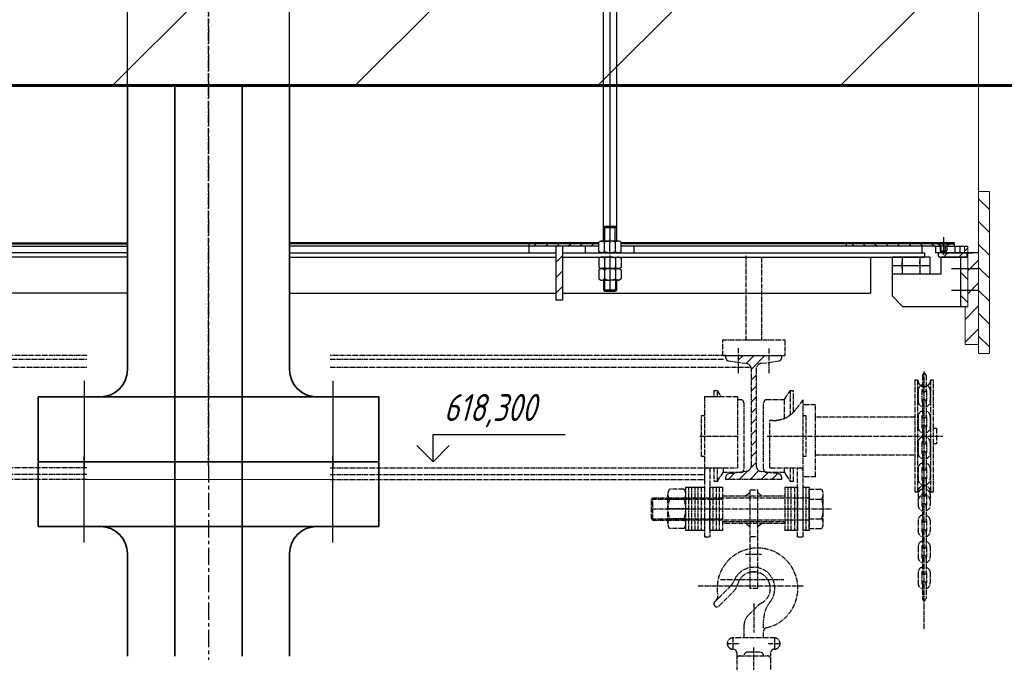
# Model space of a CAD drawing. Header units: millimetres. Extents: x 452087 to 582075, y 10891 to 81641.
# Tile 211 of 256: x 547832 to 549654, y 41949 to 43139. Entities that reach past the tile are written whole.
import ezdxf

# ---------------------------------------------------------------- set-up
doc = ezdxf.new("R2010")
doc.units = ezdxf.units.MM
for name, pattern in [('AM_DIN_G_W050', [13.75, 9.75, -1.5, 1, -1.5]), ('K5LT_THIN', [0]), ('осевая', [50.8, 31.75, -6.35, 6.35, -6.35])]:
    doc.linetypes.add(name, pattern=pattern)
doc.layers.get('Defpoints').update_dxf_attribs({"color": 8})
for name, color, linetype, lineweight in [('AM_0', 7, 'Continuous', 50), ('AM_7N', 3, 'AM_DIN_G_W050', 25), ('AM_9', 253, 'Continuous', 0), ('DIM', 7, 'Continuous', 25), ('ГТО-2_Бетон 0.35', 2, 'Continuous', 35), ('ГТО-2_Бетон_060', 3, 'Continuous', 60), ('ГТО-2_Оси_025', 6, 'осевая', 25), ('ГТО-2_Штриховка', 252, 'Continuous', 18)]:
    doc.layers.add(name, color=color, linetype=linetype, lineweight=lineweight)
doc.layers.add('ГТО-2_Размеры', color=7, linetype='Continuous')
doc.styles.add('KTEXTSTYLE', font='GOST_AU.SHX', dxfattribs={"width": 0.96, "height": 5})
doc.styles.add('MOSOBL (isocpeur)', font='isocpeur.ttf')
doc.styles.add('RomanS', font='romans.shx', dxfattribs={"width": 0.7})
doc.dimstyles.new('MOSOBL 1-100 (мм)', dxfattribs={"dimscale": 100, "dimtxt": 3, "dimasz": 2, "dimexe": 1.25, "dimexo": 0.625, "dimtad": 1, "dimdec": 0, "dimzin": 9, "dimtxsty": 'RomanS', "dimblk": 'ARCHTICK', "dimcen": 2.5, "dimdle": 1.25, "dimclrd": 7, "dimclre": 7, "dimclrt": 2, "dimadec": 0, "dimazin": 0, "dimtfac": 1, "dimtdec": 0, "dimtmove": 1, "dimatfit": 3, "dimfxl": 1, "dimtfill": 1, "dimlwd": 25, "dimlwe": 25, "dimarcsym": 0})
pattern_1 = [(45, (-1053.15, 4503.286), (-21.2132, 21.2132), [])]
pattern_2 = [(45, (-1053.15, 4503.286), (-14.14214, 14.14214), [])]
pattern_3 = [(315, (-1053.15, 4503.286), (21.2132, 21.2132), [])]

# ---------------------------------------------------------------- blocks, each defined once
blk = doc.blocks.new('_ArchTick')
at = {"color": 0, "linetype": 'ByBlock', "const_width": 0.15}
blk.add_lwpolyline([(-0.5, -0.5), (0.5, 0.5)], dxfattribs=at)
blk = doc.blocks.new('*D602')
at = {"layer": 'Defpoints', "color": 0, "transparency": 16777216}
for p in [(546681, 42521.1), (549681, 42521.1, 0), (546681, 41560.7)]:
    blk.add_point(p, dxfattribs=at)
at = {"layer": 'ГТО-2_Размеры', "color": 7, "lineweight": 25, "transparency": 16777216}
for p, q in [((546681, 42458.6), (546681, 41435.7)), ((549681, 42458.6), (549681, 41435.7)), ((549806, 41560.7), (546556, 41560.7))]:
    blk.add_line(p, q, dxfattribs=at)
at = {"layer": 'ГТО-2_Размеры', "color": 7, "lineweight": 25, "transparency": 16777216, "xscale": 200, "yscale": 200, "zscale": 200, "rotation": 180}
blk.add_blockref('_ArchTick', (546681, 41560.7), dxfattribs=at)
at = {"layer": 'ГТО-2_Размеры', "color": 7, "lineweight": 25, "transparency": 16777216, "xscale": 200, "yscale": 200, "zscale": 200}
blk.add_blockref('_ArchTick', (549681, 41560.7), dxfattribs=at)
at = {"layer": 'ГТО-2_Размеры', "color": 2, "transparency": 16777216, "insert": (548181, 41773.2), "char_height": 300, "attachment_point": 5, "style": 'MOSOBL (isocpeur)', "bg_fill": 3, "box_fill_scale": 1.1, "bg_fill_color": 256, "bg_fill_true_color": 13158600, "bg_fill_transparency": 0}
blk.add_mtext('3000', dxfattribs=at)
blk = doc.blocks.new('sWERT-M')
at = {"layer": 'AM_7N'}
h = blk.add_hatch(dxfattribs=at)
h.set_pattern_fill('LINE', color=256, scale=5, angle=45, style=0)
h.set_pattern_definition([(45, (200, -1e-11), (-11.22532, 11.22532), [])])
h.paths.add_polyline_path([(1617.5, 6315.4), (1633.6, 6317.7), (1633.6, 6331.6), (1569.9, 6331.6), (1569.9, 6317.7), (1586, 6315.4, -0.373885), (1596.9, 6302.8), (1596.9, 6105.5, -0.373885), (1586, 6092.9), (1578.1, 6091.8, -0.128672), (1575, 6091), (1572.3, 6091), (1549.8, 6087.8, 0.373885), (1544.4, 6081.5), (1544.4, 6076.7), (1659.1, 6076.7), (1659.1, 6081.5, 0.373885), (1653.6, 6087.8), (1631.2, 6091), (1628.5, 6091, -0.128674), (1625.4, 6091.8), (1617.5, 6092.9, -0.373885), (1606.5, 6105.5), (1606.5, 6302.8, -0.373885)])
for p, q in [((1585.8, 6536.5), (1585.8, 6363.5)), ((1617.7, 6534.2), (1617.7, 6363.5)), ((1538, 6363.5), (1665.4, 6363.5)), ((1538, 6331.6), (1538, 6363.5)), ((1585.8, 6363.5), (1617.7, 6363.5)), ((1665.4, 6363.5), (1665.4, 6331.6)), ((1569.9, 6346.5), (1569.9, 6295.2)), ((1633.6, 6295.2), (1633.6, 6346.5)), ((230.8, 6331.6), (-582.7, 6331.6)), ((-582.7, 6323.7), (230.8, 6323.7)), ((1544.4, 6331.6), (730.8, 6331.6)), ((730.8, 6323.7), (1541.4, 6323.7)), ((1538, 6331.6), (1665.4, 6331.6)), ((1544.4, 6326.8), (1544.4, 6331.6)), ((1544.4, 6331.6), (1659.1, 6331.6)), ((1549.8, 6320.5), (1586, 6315.4)), ((1617.5, 6315.4), (1653.6, 6320.5)), ((1659.1, 6331.6), (1659.1, 6326.8)), ((-634.3, 6307.7), (230.8, 6307.7)), ((730.8, 6307.7), (1595.9, 6307.7)), ((1596.9, 6105.5), (1596.9, 6302.8)), ((1606.5, 6302.8), (1606.5, 6105.5)), ((1952.2, 5769.1), (1952.2, 6298.4)), ((1933.1, 6280.5), (1933.1, 6051.1)), ((1939.4, 6280.5), (1933.1, 6280.5)), ((1939.4, 6051.1), (1939.4, 6280.5)), ((1948.4, 6290.7), (1948.4, 6260.1)), ((1952.2, 6041.8), (1952.2, 6289.3)), ((1956.1, 6290.7), (1956.1, 6260.1)), ((1965, 6280.5), (1965, 6051.1)), ((1971.4, 6280.5), (1965, 6280.5)), ((1971.4, 6181.7), (1971.4, 6280.5)), ((1519.8, 6258.8), (1519.8, 6246.6)), ((1527.1, 6258.8), (1519.8, 6258.8)), ((1527.1, 6258.8), (1534.9, 6246.6)), ((1527.1, 6246.6), (1527.1, 6258.8)), ((1664.8, 6240.8), (1676.4, 6258.8)), ((1683.6, 6258.8), (1676.4, 6258.8)), ((1676.4, 6258.8), (1676.4, 6208.7)), ((1683.6, 6215.2), (1683.6, 6258.8)), ((1939.6, 6258.9), (1939.6, 6238.3)), ((1947.3, 6258.9), (1947.3, 6238.3)), ((1957.2, 6258.9), (1957.2, 6238.3)), ((1964.8, 6260.3), (1964.8, 6238.3)), ((1510.5, 6246.6), (1500.3, 6246.6)), ((1500.3, 6246.6), (1500.3, 6095.4)), ((1519.8, 6246.6), (1510.5, 6246.6)), ((1527.1, 6246.6), (1519.8, 6246.6)), ((1538.6, 6246.6), (1527.1, 6246.6)), ((1568.3, 6246.6), (1538.6, 6246.6)), ((1568.3, 6246.6), (1568.3, 6100.3)), ((1575, 6240.6), (1568.3, 6240.6)), ((1664.8, 6240.6), (1628.5, 6240.6)), ((1664.8, 6202.2), (1664.8, 6240.8)), ((1703.1, 6094), (1703.1, 6240.4)), ((1948.4, 6237.1), (1948.4, 6206.6)), ((1956.1, 6237.1), (1956.1, 6206.6)), ((1581.3, 6234.2), (1581.3, 6097.4)), ((1622.1, 6098.1), (1622.1, 6233.5)), ((1728.6, 6230.3), (1703.1, 6230.3)), ((1728.6, 6204.4), (1728.6, 6230.3)), ((1494.7, 6208.1), (1500, 6208.1)), ((1494.7, 6123.5), (1494.7, 6208.1)), ((1635.2, 6100.3), (1635.2, 6197.7)), ((1703.4, 6208.1), (1708.8, 6208.1)), ((1708.8, 6208.1), (1708.8, 6123.5)), ((1933.1, 6204.4), (1728.6, 6204.4)), ((1728.6, 6127.1), (1728.6, 6204.4)), ((1939.6, 6205.4), (1939.6, 6184.8)), ((1947.3, 6205.4), (1947.3, 6184.8)), ((1957.2, 6205.4), (1957.2, 6184.8)), ((1964.8, 6206.8), (1964.8, 6184.8)), ((1948.4, 6183.6), (1948.4, 6153)), ((1956.1, 6183.6), (1956.1, 6153)), ((1971.4, 6181.7), (1977.7, 6181.7)), ((1971.4, 6149.9), (1971.4, 6181.7)), ((1977.7, 6181.7), (1977.7, 6149.9)), ((1491.1, 6165.8), (1569.9, 6165.8)), ((1629.5, 6165.8), (1990.6, 6165.8)), ((1939.6, 6151.9), (1939.6, 6131.2)), ((1947.3, 6151.9), (1947.3, 6131.2)), ((1957.2, 6151.9), (1957.2, 6131.2)), ((1964.8, 6153.3), (1964.8, 6131.2)), ((1971.4, 6051.1), (1971.4, 6149.9)), ((1977.7, 6149.9), (1971.4, 6149.9)), ((1500, 6123.5), (1494.7, 6123.5)), ((1708.8, 6123.5), (1703.4, 6123.5)), ((1728.6, 6081.6), (1728.6, 6127.1)), ((1728.6, 6127.1), (1933.1, 6127.1)), ((1948.4, 6130.1), (1948.4, 6099.5)), ((1956.1, 6130.1), (1956.1, 6099.5)), ((230.8, 6100.5), (-608.2, 6100.5)), ((730.8, 6100.5), (1500.3, 6100.5)), ((1500.3, 6095.4), (1500.3, 6086.5)), ((1506.7, 6100.3), (1519.8, 6100.3)), ((1511.8, 6100.3), (1511.8, 5958.6)), ((1519.8, 6100.3), (1519.8, 6072.7)), ((1519.8, 6100.3), (1527.1, 6100.3)), ((1527.1, 6072.7), (1527.1, 6100.3)), ((1527.1, 6100.3), (1538.6, 6100.3)), ((1538.6, 6100.3), (1538.6, 6090.8)), ((1538.6, 6100.3), (1568.3, 6100.3)), ((1635.2, 6100.3), (1696.7, 6100.3)), ((1664.8, 6090.8), (1664.8, 6100.3)), ((1676.4, 6100.3), (1676.4, 6072.7)), ((1683.6, 6072.7), (1683.6, 6100.3)), ((1691.7, 5958.6), (1691.7, 6100.3)), ((1703.1, 5958.6), (1703.1, 6094)), ((1939.6, 6098.3), (1939.6, 6077.7)), ((1947.3, 6098.3), (1947.3, 6077.7)), ((1957.2, 6098.3), (1957.2, 6077.7)), ((1964.8, 6099.7), (1964.8, 6077.7)), ((230.8, 6086.5), (-585.1, 6086.5)), ((230.8, 6076.7), (-582.7, 6076.7)), ((730.8, 6086.5), (1500.3, 6086.5)), ((730.8, 6076.7), (1500.3, 6076.7)), ((1500.3, 6086.5), (1500.3, 6076.7)), ((1500.3, 6076.7), (1500.3, 5958.6)), ((1527.1, 6072.7), (1538.6, 6090.8)), ((1575, 6091), (1538.6, 6091)), ((1544.4, 6076.7), (1544.4, 6081.5)), ((1659.1, 6076.7), (1544.4, 6076.7)), ((1586, 6092.9), (1549.8, 6087.8)), ((1653.6, 6087.8), (1617.5, 6092.9)), ((1664.8, 6091), (1628.5, 6091)), ((1659.1, 6081.5), (1659.1, 6076.7)), ((1664.8, 6090.8), (1666.2, 6088.7)), ((1666.2, 6088.7), (1668, 6085.8)), ((1668, 6085.8), (1676.4, 6072.7)), ((1728.6, 6081.6), (1703.1, 6081.6)), ((1948.4, 6076.5), (1948.4, 6046)), ((1956.1, 6076.5), (1956.1, 6046)), ((1458.4, 6056.4), (1428.8, 6056.4)), ((1462.1, 6060.5), (1468.5, 6060.5)), ((1462.1, 5971.3), (1462.1, 6060.5)), ((1468.5, 6060.5), (1474.8, 6060.5)), ((1468.5, 5971.3), (1468.5, 6060.5)), ((1474.8, 6060.5), (1481.2, 6060.5)), ((1474.8, 5971.3), (1474.8, 6060.5)), ((1481.2, 6060.5), (1487.6, 6060.5)), ((1481.2, 5971.3), (1481.2, 6060.5)), ((1487.6, 6060.5), (1494, 6060.5)), ((1487.6, 5971.3), (1487.6, 6060.5)), ((1494, 6060.5), (1494, 5971.3)), ((1494, 6060.5), (1500.3, 6060.5)), ((1500.3, 6060.5), (1500.3, 5971.3)), ((1511.8, 5971.3), (1511.8, 6060.5)), ((1511.8, 6060.5), (1518.1, 6060.5)), ((1518.1, 6060.5), (1524.5, 6060.5)), ((1518.1, 5971.3), (1518.1, 6060.5)), ((1519.8, 6072.7), (1527.1, 6072.7)), ((1524.5, 6060.5), (1530.9, 6060.5)), ((1524.5, 6060.5), (1524.5, 5971.3)), ((1530.9, 6060.5), (1537.3, 6060.5)), ((1530.9, 6060.5), (1530.9, 5971.3)), ((1537.3, 6060.5), (1537.3, 5971.3)), ((1594.1, 5852.1), (1594.1, 6055.4)), ((1594.1, 6055.4), (1609.4, 6055.4)), ((1609.4, 6055.4), (1609.4, 5852.1)), ((1666.2, 6060.5), (1672.5, 6060.5)), ((1666.2, 5971.3), (1666.2, 6060.5)), ((1672.5, 6060.5), (1678.9, 6060.5)), ((1672.5, 5971.3), (1672.5, 6060.5)), ((1676.4, 6072.7), (1683.6, 6072.7)), ((1678.9, 5971.3), (1678.9, 6060.5)), ((1678.9, 6060.5), (1685.3, 6060.5)), ((1685.3, 6060.5), (1685.3, 5971.3)), ((1685.3, 6060.5), (1691.7, 6060.5)), ((1691.7, 6060.5), (1691.7, 5971.3)), ((1703.1, 5971.3), (1703.1, 6060.5)), ((1703.1, 6060.5), (1709.5, 6060.5)), ((1709.5, 5971.3), (1709.5, 6060.5)), ((1709.5, 6060.5), (1715.9, 6060.5)), ((1715.9, 6060.5), (1715.9, 5971.3)), ((1715.9, 5975.4), (1715.9, 6056.4)), ((1715.9, 6056.4), (1741.7, 6056.4)), ((1391.5, 6036.1), (1394.2, 6038.9)), ((1391.5, 6036.1), (1425.1, 6036.1)), ((1391.5, 5995.7), (1391.5, 6036.1)), ((1394.2, 5993), (1394.2, 6038.9)), ((1394.2, 6038.9), (1425.1, 6038.9)), ((1425.1, 5985.6), (1425.1, 6046.3)), ((1425.1, 6038.9), (1462.1, 6038.9)), ((1425.1, 6036.1), (1537.3, 6036.1)), ((1458.4, 6036.2), (1428.8, 6036.2)), ((1462.1, 5985.6), (1462.1, 6046.3)), ((1462.1, 6038.9), (1715.9, 6038.9)), ((1537.3, 6042.7), (1594.1, 6042.7)), ((1585.1, 6042.7), (1594.1, 6050.1)), ((1594.1, 6042.7), (1609.4, 6042.7)), ((1609.4, 6050.1), (1618.3, 6042.7)), ((1609.4, 6042.7), (1666.2, 6042.7)), ((1715.9, 6036.2), (1741.7, 6036.2)), ((1744.5, 5985.6), (1744.5, 6046.3)), ((1933.1, 6051.1), (1939.4, 6051.1)), ((1939.6, 6044.8), (1939.6, 6024.2)), ((1947.3, 6044.8), (1947.3, 6024.2)), ((1957.2, 6044.8), (1957.2, 6024.2)), ((1964.8, 6046.2), (1964.8, 6024.2)), ((1965, 6051.1), (1971.4, 6051.1)), ((1392.1, 6015.9), (1763, 6015.9)), ((1464.6, 6015.9), (1422.6, 6015.9)), ((1948.4, 6023), (1948.4, 5992.4)), ((1956.1, 6023), (1956.1, 5992.4)), ((1391.5, 5995.7), (1425.1, 5995.7)), ((1391.5, 5995.7), (1394.2, 5993)), ((1394.2, 5993), (1425.1, 5993)), ((1425.1, 5995.7), (1537.3, 5995.7)), ((1425.1, 5993), (1462.1, 5993)), ((1458.4, 5995.7), (1428.8, 5995.7)), ((1715.9, 5993), (1462.1, 5993)), ((1715.9, 5995.7), (1741.7, 5995.7)), ((1964.8, 5992.7), (1964.8, 5970.6)), ((1458.4, 5975.4), (1428.8, 5975.4)), ((1537.3, 5989.8), (1666.2, 5989.8)), ((1594.1, 5986), (1537.3, 5986)), ((1594.1, 5978.5), (1585.1, 5986)), ((1609.4, 5986), (1594.1, 5986)), ((1618.3, 5986), (1609.4, 5978.5)), ((1666.2, 5986), (1609.4, 5986)), ((1715.9, 5975.4), (1741.7, 5975.4)), ((1939.6, 5991.3), (1939.6, 5970.6)), ((1947.3, 5991.3), (1947.3, 5970.6)), ((1957.2, 5991.3), (1957.2, 5970.6)), ((1468.5, 5971.3), (1462.1, 5971.3)), ((1474.8, 5971.3), (1468.5, 5971.3)), ((1481.2, 5971.3), (1474.8, 5971.3)), ((1487.6, 5971.3), (1481.2, 5971.3)), ((1494, 5971.3), (1487.6, 5971.3)), ((1500.3, 5971.3), (1494, 5971.3)), ((1500.3, 5958.6), (1511.8, 5958.6)), ((1518.1, 5971.3), (1511.8, 5971.3)), ((1524.5, 5971.3), (1518.1, 5971.3)), ((1524.5, 5971.3), (1518.1, 5971.3)), ((1530.9, 5971.3), (1524.5, 5971.3)), ((1537.3, 5971.3), (1530.9, 5971.3)), ((1594.1, 5959.2), (1609.4, 5959.2)), ((1672.5, 5971.3), (1666.2, 5971.3)), ((1678.9, 5971.3), (1672.5, 5971.3)), ((1685.3, 5971.3), (1678.9, 5971.3)), ((1685.3, 5971.3), (1678.9, 5971.3)), ((1691.7, 5971.3), (1685.3, 5971.3)), ((1691.7, 5958.6), (1703.1, 5958.6)), ((1709.5, 5971.3), (1703.1, 5971.3)), ((1715.9, 5971.3), (1709.5, 5971.3)), ((1948.4, 5969.5), (1948.4, 5938.9)), ((1956.1, 5969.5), (1956.1, 5938.9)), ((1939.6, 5937.7), (1939.6, 5917.1)), ((1947.3, 5937.7), (1947.3, 5917.1)), ((1957.2, 5937.7), (1957.2, 5917.1)), ((1964.8, 5939.1), (1964.8, 5917.1)), ((1584.7, 5922.9), (1617.7, 5922.9)), ((1948.4, 5915.9), (1948.4, 5885.4)), ((1956.1, 5915.9), (1956.1, 5885.4)), ((1533.1, 5870.9), (1663.5, 5870.9)), ((1594.1, 5886.6), (1609.4, 5886.6)), ((1939.6, 5884.2), (1939.6, 5863.6)), ((1947.3, 5884.2), (1947.3, 5863.6)), ((1957.2, 5884.2), (1957.2, 5863.6)), ((1964.8, 5885.6), (1964.8, 5863.6)), ((1487.3, 5857.9), (1704.7, 5857.9)), ((1529, 5832.3), (1554.4, 5857.7)), ((1609.4, 5852.1), (1594.1, 5852.1)), ((1948.4, 5862.4), (1948.4, 5831.8)), ((1956.1, 5862.4), (1956.1, 5831.8)), ((1524.3, 5827.6), (1529, 5832.3)), ((1530.5, 5816.3), (1560.4, 5846.2)), ((1521.7, 5825.1), (1524.3, 5827.6)), ((1590.7, 5797.5), (1609.7, 5816.5)), ((1601.7, 5821.4), (1601.7, 5761.9)), ((1581.6, 5775.5), (1581.6, 5750.9)), ((1621.9, 5770.4), (1621.9, 5786.4)), ((1559, 5751.8), (1559, 5726.2)), ((1644.3, 5750.6), (1559, 5750.6)), ((1621.9, 5750.6), (1621.9, 5764)), ((1644.3, 5751.8), (1644.3, 5726.2)), ((1546.2, 5739), (1571.8, 5739)), ((1601.7, 5183.3), (1601.7, 5733.2)), ((1631.5, 5739), (1657.1, 5739)), ((1566.8, 5719.6), (1566.8, 5678.2)), ((1573.1, 5713.6), (1629.6, 5713.6)), ((1614.1, 5721.4), (1589.3, 5721.4)), ((1636.6, 5658.4), (1636.6, 5719.6))]:
    blk.add_line(p, q, dxfattribs=at)
blk.add_lwpolyline([(1703.1, 6240.4, 0.004102), (1696.4, 6231.2, -0.013928), (1689.3, 6221.7, -0.03234), (1681.4, 6213, -0.053361), (1672.2, 6205.9, -0.054087), (1662.3, 6201.3, -0.042832), (1651.6, 6198.6, -0.034827), (1640.6, 6197.6), (1635.2, 6197.7)], format="xyb", dxfattribs=at)
for centre, radius, start, end in [((1550.7, 6326.8), 6.37, 180, 262), ((1652.7, 6326.8), 6.37, 278, 0), ((1652.7, 6326.8), 6.37, 278, 0), ((1584.2, 6302.8), 12.7, 0, 82), ((1619.2, 6302.8), 12.7, 98, 180), ((1952.2, 6280.5), 12.8, 180.001, 0), ((1952.2, 6290.7), 3.82, 0, 180), ((1952.2, 6258.9), 12.6, 107.4015, 180), ((1952.2, 6258.9), 4.97, 140.2849, 180), ((1952.2, 6260.1), 3.82, 180, 0), ((1952.2, 6258.9), 12.6, 6.3196, 72.3465), ((1952.2, 6258.9), 4.97, 0, 39.7151), ((1575, 6234.2), 6.37, 0, 90.0004), ((1628.5, 6234.2), 6.37, 89.9996, 180), ((1952.2, 6238.3), 12.6, 180, 252.617), ((1952.2, 6238.3), 4.97, 180, 219.7151), ((1952.2, 6237.1), 3.82, 0, 180), ((1952.2, 6238.3), 12.6, 287.1384, 0), ((1952.2, 6238.3), 4.97, 320.2849, 0), ((1952.2, 6205.4), 12.6, 107.4015, 180), ((1952.2, 6205.4), 12.6, 6.3196, 72.3465), ((1952.2, 6205.4), 4.97, 140.2849, 180), ((1952.2, 6206.6), 3.82, 180, 0), ((1952.2, 6205.4), 4.97, 0, 39.7151), ((1952.2, 6184.8), 12.6, 180, 252.617), ((1952.2, 6184.8), 4.97, 180, 219.7151), ((1952.2, 6183.6), 3.82, 0, 180), ((1952.2, 6184.8), 12.6, 287.1384, 0), ((1952.2, 6184.8), 4.97, 320.2849, 0), ((1952.2, 6151.9), 12.6, 107.4015, 180), ((1952.2, 6151.9), 4.97, 140.2849, 180), ((1952.2, 6151.9), 12.6, 6.3196, 72.3465), ((1952.2, 6151.9), 4.97, 0, 39.7151), ((1952.2, 6153), 3.82, 180, 0), ((1952.2, 6153), 3.82, 180, 0), ((1952.2, 6130.1), 3.82, 0, 180), ((1952.2, 6131.2), 12.6, 180, 252.617), ((1952.2, 6131.2), 4.97, 180, 219.7151), ((1952.2, 6131.2), 12.6, 287.1384, 0), ((1952.2, 6131.2), 4.97, 320.2849, 0), ((1506.7, 6094), 6.37, 90, 180), ((1575, 6097.4), 6.37, 269.9996, 0), ((1584.2, 6105.5), 12.7, 278, 0), ((1619.2, 6105.5), 12.7, 180, 262), ((1628.5, 6097.4), 6.37, 180, 270.0004), ((1696.7, 6094), 6.37, 0, 90), ((1952.2, 6098.3), 12.6, 107.4015, 180), ((1952.2, 6098.3), 4.97, 140.2849, 180), ((1952.2, 6099.5), 3.82, 180, 0), ((1952.2, 6099.5), 3.82, 180, 0), ((1952.2, 6099.5), 3.82, 180, 0), ((1952.2, 6098.3), 12.6, 6.3196, 72.3465), ((1952.2, 6098.3), 4.97, 0, 39.7151), ((1550.7, 6081.5), 6.37, 98, 180), ((1652.7, 6081.5), 6.37, 0, 82), ((1952.2, 6077.7), 12.6, 180, 252.617), ((1952.2, 6077.7), 4.97, 180, 219.7151), ((1952.2, 6076.5), 3.82, 0, 180), ((1952.2, 6077.7), 12.6, 287.1384, 0), ((1952.2, 6077.7), 4.97, 320.2849, 0), ((1440.8, 6046.3), 15.7, 139.865, 220.135), ((1446.4, 6046.3), 15.7, 319.865, 40.135), ((1725.3, 6046.3), 19.3, 328.3517, 31.6483), ((1952.2, 6051.1), 12.8, 0, 179.999), ((1952.2, 6044.8), 12.6, 107.4015, 180), ((1952.2, 6044.8), 12.6, 6.3196, 72.3465), ((1482.4, 6015.9), 57.2, 159.2978, 200.7022), ((1404.8, 6015.9), 57.2, 339.2978, 20.7022), ((1671.7, 6015.9), 72.8, 343.8683, 16.1317), ((1952.2, 6032), 12.8, 0, 179.999), ((1952.2, 6044.8), 4.97, 140.2849, 180), ((1952.2, 6046), 3.82, 180, 0), ((1952.2, 6046), 3.82, 180, 0), ((1952.2, 6046), 3.82, 180, 0), ((1952.2, 6046), 3.82, 180, 0), ((1952.2, 6044.8), 4.97, 0, 39.7151), ((1952.2, 6024.2), 12.6, 180, 252.617), ((1952.2, 6024.2), 4.97, 180, 219.7151), ((1952.2, 6023), 3.82, 0, 180), ((1952.2, 6024.2), 12.6, 287.1384, 0), ((1952.2, 6024.2), 4.97, 320.2849, 0), ((1440.8, 5985.6), 15.7, 139.865, 220.135), ((1446.4, 5985.6), 15.7, 319.865, 40.135), ((1725.3, 5985.6), 19.3, 328.3517, 31.6483), ((1952.2, 5991.3), 12.6, 107.4015, 180), ((1952.2, 5991.3), 4.97, 140.2849, 180), ((1952.2, 5992.4), 3.82, 180, 0), ((1952.2, 5992.4), 3.82, 180, 0), ((1952.2, 5992.4), 3.82, 180, 0), ((1952.2, 5992.4), 3.82, 180, 0), ((1952.2, 5992.4), 3.82, 180, 0), ((1952.2, 5991.3), 12.6, 6.3196, 72.3465), ((1952.2, 5991.3), 4.97, 0, 39.7151), ((1952.2, 5969.5), 3.82, 0, 180), ((1952.2, 5970.6), 12.6, 180, 252.617), ((1952.2, 5970.6), 4.97, 180, 219.7151), ((1952.2, 5970.6), 12.6, 287.1384, 0), ((1952.2, 5970.6), 4.97, 320.2849, 0), ((1609.5, 5852.4), 83, 282.8396, 189.7031), ((1952.2, 5937.7), 12.6, 107.4015, 180), ((1952.2, 5937.7), 4.97, 140.2849, 180), ((1952.2, 5938.9), 3.82, 180, 0), ((1952.2, 5938.9), 3.82, 180, 0), ((1952.2, 5938.9), 3.82, 180, 0), ((1952.2, 5938.9), 3.82, 180, 0), ((1952.2, 5938.9), 3.82, 180, 0), ((1952.2, 5938.9), 3.82, 180, 0), ((1952.2, 5937.7), 12.6, 6.3196, 72.3465), ((1952.2, 5937.7), 4.97, 0, 39.7151), ((1952.2, 5917.1), 12.6, 180, 252.617), ((1952.2, 5917.1), 4.97, 180, 219.7151), ((1952.2, 5915.9), 3.82, 0, 180), ((1952.2, 5917.1), 12.6, 287.1384, 0), ((1952.2, 5917.1), 4.97, 320.2849, 0), ((1601.8, 5852.4), 43.4, 321.2067, 158.5565), ((1952.2, 5884.2), 12.6, 107.4015, 180), ((1952.2, 5884.2), 12.6, 6.3196, 72.3465), ((1601.7, 5852.4), 34.1, 297.3115, 166.0407), ((1952.2, 5884.2), 4.97, 140.2849, 180), ((1952.2, 5885.4), 3.82, 180, 0), ((1952.2, 5885.4), 3.82, 180, 0), ((1952.2, 5885.4), 3.82, 180, 0), ((1952.2, 5885.4), 3.82, 180, 0), ((1952.2, 5885.4), 3.82, 180, 0), ((1952.2, 5885.4), 3.82, 180, 0), ((1952.2, 5885.4), 3.82, 180, 0), ((1952.2, 5884.2), 4.97, 0, 39.7151), ((1532.5, 5879.6), 31, 315, 338.5565), ((1538.5, 5868.1), 31, 315, 346.0407), ((1952.2, 5863.6), 12.6, 180, 252.617), ((1952.2, 5863.6), 4.97, 180, 219.7151), ((1952.2, 5862.4), 3.82, 0, 180), ((1952.2, 5863.6), 12.6, 287.1384, 0), ((1952.2, 5863.6), 4.97, 320.2849, 0), ((1515.5, 5836.4), 12.4, 315, 9.7031), ((1952.2, 5831.8), 3.82, 180, 0), ((1952.2, 5831.8), 3.82, 180, 0), ((1952.2, 5831.8), 3.82, 180, 0), ((1952.2, 5831.8), 3.82, 180, 0), ((1952.2, 5831.8), 3.82, 180, 0), ((1952.2, 5831.8), 3.82, 180, 0), ((1952.2, 5831.8), 3.82, 180, 0), ((1952.2, 5831.8), 3.82, 180, 0), ((1526.1, 5820.7), 6.2, 135, 180), ((1526.1, 5820.7), 6.2, 180, 315), ((1631.6, 5794.5), 31, 117.3115, 135), ((1684, 5786.4), 62, 141.2067, 180), ((1612.6, 5775.5), 31, 135, 180), ((1629.7, 5764), 7.76, 102.8396, 180), ((1559, 5739), 11.6, 90, 270), ((1644.3, 5739), 11.6, 270, 90), ((1559, 5719.6), 7.76, 0, 90), ((1573.8, 5705.9), 7.76, 90, 172.1235), ((1589.3, 5713.7), 7.76, 90, 180), ((1614.2, 5713.7), 7.76, 0, 90), ((1629.6, 5705.9), 7.76, 25.8419, 90), ((1644.3, 5719.6), 7.76, 90, 180)]:
    blk.add_arc(centre, radius, start, end, dxfattribs=at)
at = {"layer": 'AM_9'}
for p, q in [((480.8, 6536.5), (480.8, 6076.7)), ((230.8, 6076.7), (730.8, 6076.7))]:
    blk.add_line(p, q, dxfattribs=at)
blk = doc.blocks.new('U27')
at = {"layer": 'DIM', "linetype": 'K5LT_THIN'}
for p, q in [((146.86, 79.67), (146.86, 84.67)), ((146.86, 84.67), (171.33, 84.67)), ((143.86, 82.67), (146.86, 79.67)), ((146.86, 79.67), (149.86, 82.67))]:
    blk.add_line(p, q, dxfattribs=at)
at = {"layer": 'DIM', "insert": (148.86, 92.2), "char_height": 18499.3476, "attachment_point": 1, "style": 'KTEXTSTYLE'}
blk.add_mtext('\\H3.5;\\W0.965;\\Q15;\\Q15;\\H5.00;618,300', dxfattribs=at)
blk = doc.blocks.new('A$C4E9A3E51')
at = {"lineweight": 13}
h = blk.add_hatch(dxfattribs=at)
h.set_pattern_fill('МЕТАЛЛ', color=256, scale=10, angle=-45, style=0, pattern_type=0)
h.set_pattern_definition(pattern_3)
h.paths.add_polyline_path([(1425, 5500), (1445, 5500), (1445, 5800), (1425, 5800), (1425, 5648.2), (1425, 5548.2)])
h = blk.add_hatch()
h.set_pattern_fill('МЕТАЛЛ', color=256, scale=10, angle=45, style=0, pattern_type=0)
h.set_pattern_definition([(45, (-1053.149, 4503.286), (-10.6066, 10.6066), [])])
h.paths.add_polyline_path([(697.9, 5699), (722.1, 5699), (722.1, 5703.5), (592.9, 5703.5), (592.9, 5699)])
h = blk.add_hatch()
h.set_pattern_fill('МЕТАЛЛ', color=256, scale=10, angle=-45, style=0, pattern_type=0)
h.set_pattern_definition([(315, (-1053.149, 4503.286), (10.6066, 10.6066), [])])
h.paths.add_polyline_path([(1180, 5699), (1300.5, 5699), (1345, 5698.9), (1354, 5698.9), (1354, 5699.3), (1354, 5699.3), (1349, 5703.5), (1303.5, 5703.5), (1180, 5703.5)])
h.paths.add_polyline_path([(1374.6, 5703.5), (1371, 5703.5), (1371, 5703.5), (1371, 5703.5), (1371, 5703.5), (1366, 5699.3), (1366, 5698.9), (1380, 5698.9), (1380, 5703.5), (1375, 5703.5), (1375, 5703.5)])
h = blk.add_hatch()
h.set_pattern_fill('МЕТАЛЛ', color=256, scale=10, angle=45, style=0, pattern_type=0)
h.set_pattern_definition(pattern_2)
h.paths.add_polyline_path([(642.9, 5678.9), (642.9, 5599), (654.9, 5599), (654.9, 5699), (642.9, 5699)])
h = blk.add_hatch()
h.set_pattern_fill('МЕТАЛЛ', color=256, scale=10, angle=45, style=0, pattern_type=0)
h.set_pattern_definition(pattern_1)
h.paths.add_polyline_path([(1354, 5690.4), (1354, 5698.9), (1345, 5698.9), (1345, 5686.9), (1356, 5686.9), (1356, 5688.9), (1356, 5688.9), (1354, 5690.4)])
h.paths.add_polyline_path([(1356, 5686.9), (1381, 5686.9), (1381, 5698.9), (1366, 5698.9), (1366, 5690.4), (1366, 5690.4), (1364, 5688.9), (1364, 5688.9), (1356, 5688.9)])
h.paths.add_polyline_path([(1405, 5686.9), (1405, 5698.9), (1399, 5698.9), (1399, 5686.9)])
h = blk.add_hatch()
h.set_pattern_fill('МЕТАЛЛ', color=256, scale=10, angle=45, style=0, pattern_type=0)
h.set_pattern_definition(pattern_2)
h.paths.add_polyline_path([(1381, 5686.9), (1350, 5686.9), (1350, 5681.9), (1350.8, 5679.9), (1352.7, 5678.9), (1353, 5678.9), (1355, 5678.9), (1403, 5678.9), (1403, 5686.9)])
h = blk.add_hatch(dxfattribs=at)
h.set_pattern_fill('МЕТАЛЛ', color=256, scale=10, angle=45, style=0, pattern_type=0)
h.set_pattern_definition(pattern_1)
h.paths.add_polyline_path([(1425, 5611.9), (1425, 5686.9), (1405, 5686.9), (1405, 5586.9), (1400, 5586.9), (1400, 5516.9), (1425, 5516.9), (1425, 5518.9), (1425, 5536.1), (1425, 5608.9)])
h = blk.add_hatch()
h.set_pattern_fill('МЕТАЛЛ', color=256, scale=10, angle=-45, style=0, pattern_type=0)
h.set_pattern_definition(pattern_3)
h.paths.add_polyline_path([(1392, 5678.9), (1392, 5586.9), (1405, 5586.9), (1405, 5678.9)])
for p, q in [((-150, 5470), (-150, 6824)), ((150, 5470), (150, 6824)), ((742.9, 6318.5), (742.9, 5705)), ((730.9, 5708.4), (730.9, 6258.5)), ((754.9, 6258.5), (754.9, 5708.4)), ((730.9, 5735.9), (754.9, 5735.9)), ((754.9, 5733), (730.9, 5733)), ((733.4, 5708.4), (733.4, 5733)), ((752.4, 5708.4), (752.4, 5733)), ((-722.1, 5705), (-150, 5705)), ((-722.1, 5703.5), (-150, 5703.5)), ((722.1, 5705), (150, 5705)), ((722.1, 5703.5), (150, 5703.5)), ((592.9, 5705), (592.9, 5686.9)), ((592.9, 5705), (592.9, 5686.9)), ((722.1, 5706.1), (726.1, 5708.4)), ((722.1, 5689.2), (722.1, 5706.1)), ((726.1, 5708.4), (742.9, 5708.4)), ((754.9, 5708.4), (730.9, 5708.4)), ((732.5, 5689.2), (732.5, 5706.1)), ((742.9, 5683.9), (742.9, 5711.4)), ((759.7, 5708.4), (742.9, 5708.4)), ((753.3, 5689.2), (753.3, 5706.1)), ((763.7, 5706.1), (759.7, 5708.4)), ((763.7, 5689.2), (763.7, 5706.1)), ((1273, 5705), (763.7, 5705)), ((1303.5, 5703.5), (763.7, 5703.5)), ((1095, 5705), (1095, 5703.5)), ((1180, 5705), (1180, 5699)), ((1303.5, 5705), (1273, 5705)), ((1295, 5705), (1295, 5703.5)), ((1358.5, 5704.9), (1303.5, 5705)), ((1349.8, 5703.5), (1303.5, 5703.5)), ((1354, 5699.3), (1347.3, 5704.9)), ((1349, 5705), (1349, 5703.5)), ((1349, 5703.5), (1358.5, 5703.5)), ((1354, 5705), (1354, 5704.9)), ((1358.5, 5705), (1358.5, 5702.2)), ((1360, 5715.4), (1360, 5683.1)), ((1361.5, 5705), (1361.5, 5702.2)), ((1380, 5704.9), (1361.5, 5704.9)), ((1361.5, 5703.5), (1371, 5703.5)), ((1366, 5699.3), (1372.7, 5705)), ((1370.5, 5703.5), (1380, 5703.5)), ((1371, 5705), (1371, 5703.5)), ((1373.9, 5703.5), (1375, 5703.5)), ((1375, 5705), (1375, 5705)), ((1375, 5704.9), (1375, 5705)), ((1375, 5703.5), (1375, 5703.5)), ((1380, 5704.9), (1380, 5698.9)), ((1380, 5704.9), (1380, 5698.9)), ((-722.1, 5699), (-150, 5699)), ((-150, 5686.9), (-642.9, 5686.9)), ((722.1, 5699), (150, 5699)), ((150, 5686.9), (642.9, 5686.9)), ((642.9, 5699), (642.9, 5599)), ((654.9, 5699), (654.9, 5599)), ((654.9, 5686.9), (1325, 5686.9)), ((697.9, 5686.9), (697.9, 5699)), ((726.1, 5686.9), (722.1, 5689.2)), ((742.9, 5686.9), (726.1, 5686.9)), ((742.9, 5686.9), (759.7, 5686.9)), ((759.7, 5686.9), (763.7, 5689.2)), ((1300.5, 5699), (763.7, 5699)), ((787.9, 5686.9), (787.9, 5699)), ((1095, 5686.9), (1095, 5686.9)), ((1295, 5686.9), (1295, 5686.9)), ((1345, 5698.9), (1300.5, 5699)), ((1320, 5698.9), (1320, 5686.9)), ((1325, 5686.9), (1325, 5678.9)), ((1340, 5686.9), (1340, 5686.9)), ((1345, 5698.9), (1354, 5698.9)), ((1345, 5698.9), (1345, 5686.9)), ((1425, 5686.9), (1345, 5686.9)), ((1350, 5686.9), (1350, 5681.9)), ((1354, 5699.3), (1366, 5699.3)), ((1354, 5699.3), (1354, 5690.4)), ((1354, 5690.4), (1366, 5690.4)), ((1356, 5688.9), (1354, 5690.4)), ((1355, 5686.9), (1415, 5686.9)), ((1356, 5688.9), (1356, 5699.3)), ((1356, 5688.9), (1364, 5688.9)), ((1356, 5688.9), (1356, 5688.9)), ((1356, 5688.9), (1356, 5688.2)), ((1356, 5688.2), (1356, 5686.9)), ((1358.5, 5702.2), (1361.5, 5702.2)), ((1364, 5688.9), (1364, 5699.3)), ((1364, 5688.9), (1366, 5690.4)), ((1364, 5688.9), (1364, 5688.9)), ((1364, 5688.9), (1364, 5686.9)), ((1366.3, 5699.6), (1366, 5699.3)), ((1366, 5699.3), (1366, 5690.4)), ((1366, 5698.9), (1405, 5698.9)), ((1381, 5698.9), (1381, 5686.9)), ((1390, 5698.9), (1390, 5686.9)), ((-150, 5678.9), (-642.9, 5678.9)), ((150, 5678.9), (642.9, 5678.9)), ((654.9, 5678.9), (1325, 5678.9)), ((726.1, 5678.9), (722.1, 5676.6)), ((722.1, 5676.6), (722.1, 5659.7)), ((742.9, 5678.9), (726.1, 5678.9)), ((732.5, 5676.6), (732.5, 5659.7)), ((742.9, 5681.9), (742.9, 5654.4)), ((742.9, 5678.9), (759.7, 5678.9)), ((753.3, 5676.6), (753.3, 5659.7)), ((759.7, 5678.9), (763.7, 5676.6)), ((763.7, 5676.6), (763.7, 5659.7)), ((1225, 5678.9), (1225, 5611.9)), ((1265, 5678.9), (1265, 5606.9)), ((1335, 5678.9), (1265, 5678.9)), ((1283.5, 5678.9), (1283.5, 5646.3)), ((1283.5, 5657), (1283.5, 5670.9)), ((1316.5, 5678.9), (1316.5, 5646.3)), ((1316.5, 5666.5), (1316.5, 5670.9)), ((1335, 5678.9), (1335, 5646.9)), ((1335, 5678.3), (1335, 5646.9)), ((1353, 5678.9), (1405, 5678.9)), ((1405, 5678.9), (1355, 5678.9)), ((1355, 5678.9), (1355, 5646.9)), ((1392, 5586.9), (1392, 5678.9)), ((722.1, 5659.7), (726.1, 5657.4)), ((726.1, 5657.4), (722.1, 5655.1)), ((722.1, 5655.1), (722.1, 5638.2)), ((726.1, 5657.4), (742.9, 5657.4)), ((742.9, 5657.4), (726.1, 5657.4)), ((732.5, 5655.1), (732.5, 5638.2)), ((742.9, 5660.4), (742.9, 5632.9)), ((759.7, 5657.4), (742.9, 5657.4)), ((742.9, 5657.4), (759.7, 5657.4)), ((753.3, 5655.1), (753.3, 5638.2)), ((763.7, 5659.7), (759.7, 5657.4)), ((759.7, 5657.4), (763.7, 5655.1)), ((763.7, 5655.1), (763.7, 5638.2)), ((1323.4, 5662.3), (1265, 5662.3)), ((1324.5, 5662.3), (1323.4, 5662.3)), ((1335, 5662.3), (1324.5, 5662.3)), ((1392, 5656.9), (1375, 5656.9)), ((1425, 5656.9), (1392, 5656.9)), ((722.1, 5638.2), (726.1, 5635.9)), ((726.1, 5635.9), (742.9, 5635.9)), ((730.9, 5635.9), (730.9, 5618.4)), ((732.9, 5635.9), (732.9, 5615.9)), ((759.7, 5635.9), (742.9, 5635.9)), ((742.9, 5632.9), (742.9, 5615.9)), ((752.9, 5635.9), (752.9, 5615.9)), ((754.9, 5635.9), (754.9, 5618.4)), ((763.7, 5638.2), (759.7, 5635.9)), ((1355, 5646.9), (1265, 5646.9)), ((-150, 5611.9), (-642.9, 5611.9)), ((150, 5611.9), (642.9, 5611.9)), ((654.9, 5611.9), (1225, 5611.9)), ((730.9, 5618.4), (732.9, 5615.9)), ((730.9, 5618.4), (754.9, 5618.4)), ((732.9, 5615.9), (752.9, 5615.9)), ((754.9, 5618.4), (752.9, 5615.9)), ((1392, 5616.9), (1375, 5616.9)), ((1425, 5616.9), (1392, 5616.9)), ((654.9, 5599), (642.9, 5599)), ((1265, 5606.9), (1285, 5586.9)), ((1405, 5586.9), (1285, 5586.9)), ((-230, 5449.8), (-230, 5288.8)), ((230, 5449.8), (230, 5288.8)), ((-315, 5300), (-315, 5420)), ((-315, 5420), (0, 5420)), ((315, 5420), (0, 5420)), ((315, 5300), (315, 5420)), ((-230, 5150.1), (-230, 5311.1)), ((230, 5150.1), (230, 5311.1)), ((-315, 5300), (-315, 5180)), ((-315, 5300), (315, 5300)), ((315, 5300), (315, 5180)), ((-315, 5180), (0, 5180)), ((315, 5180), (0, 5180))]:
    blk.add_line(p, q)
for p, q in [((1425, 5500), (1425, 6430)), ((1425, 5800), (1445, 5800)), ((1425, 5500), (1425, 5800)), ((1445, 5800), (1445, 5500)), ((1399, 5698.9), (1399, 5686.9)), ((1400, 5698.9), (1400, 5698.9)), ((1403, 5678.9), (1403, 5686.9)), ((1405, 5698.9), (1405, 5686.9)), ((1405, 5586.9), (1405, 5686.9)), ((1425, 5686.9), (1425, 5701.9)), ((1425, 5611.9), (1425, 5686.9)), ((1425, 5611.9), (1425, 5608.9)), ((1425, 5611.9), (1425, 5608.9)), ((1425, 5608.9), (1425, 5518.9)), ((1425, 5608.9), (1425, 5536.1)), ((1400, 5586.9), (1400, 5516.9)), ((1425, 5536.1), (1425, 5516.9)), ((1425, 5516.9), (1400, 5516.9)), ((1445, 5500), (1425, 5500))]:
    blk.add_line(p, q, dxfattribs=at)
for centre, radius, start, end in [((727.5, 5701.4), 6.86, 44.0608, 120.3445), ((742.9, 5683.8), 24.6, 90, 114.9642), ((742.9, 5683.8), 24.6, 65.0358, 90), ((758.2, 5701.4), 6.86, 59.6555, 135.9392), ((727.5, 5694), 6.86, 239.6555, 315.9392), ((742.9, 5711.6), 24.6, 245.0358, 270), ((742.9, 5711.6), 24.6, 270, 294.9642), ((758.2, 5694), 6.86, 224.0608, 300.3445), ((727.5, 5671.9), 6.86, 44.0608, 120.3445), ((742.9, 5654.3), 24.6, 90, 114.9642), ((742.9, 5654.3), 24.6, 65.0358, 90), ((758.2, 5671.9), 6.86, 59.6555, 135.9392), ((1353, 5681.9), 3, 180, 270), ((727.5, 5664.5), 6.86, 239.6555, 315.9392), ((727.5, 5650.4), 6.86, 44.0608, 120.3445), ((742.9, 5682), 24.6, 245.0358, 270), ((742.9, 5632.8), 24.6, 90, 114.9642), ((742.9, 5682), 24.6, 270, 294.9642), ((742.9, 5632.8), 24.6, 65.0358, 90), ((758.2, 5664.5), 6.86, 224.0608, 300.3445), ((758.2, 5650.4), 6.86, 59.6555, 135.9392), ((727.5, 5643), 6.86, 239.6555, 315.9392), ((742.9, 5660.5), 24.6, 245.0358, 294.9642), ((742.9, 5660.5), 24.6, 245.0358, 270), ((758.2, 5643), 6.86, 224.0608, 300.3445), ((-200, 5470), 50, 270, 0), ((200, 5470), 50, 180, 270), ((-200, 5130), 50, 0, 90), ((200, 5130), 50, 90, 180)]:
    blk.add_arc(centre, radius, start, end)
at = {"layer": 'ГТО-2_Оси_025', "ltscale": 0.5}
blk.add_line((0, 5292), (0, 10604.6), dxfattribs=at)
at = {"xscale": 10, "yscale": 10, "zscale": 10}
blk.add_blockref('U27', (-1053.1, 4503.3), dxfattribs=at)
at = {"layer": 'AM_0', "xscale": 0.8999999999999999, "yscale": 0.8999999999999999, "zscale": 0.8999999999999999}
blk.add_blockref('sWERT-M', (-432.7, -201.8), dxfattribs=at)
blk = doc.blocks.new('*D603')
at = {"layer": 'Defpoints', "color": 0, "transparency": 16777216}
for p in [(549681, 42521.1, 0), (549931, 42521.1, 0), (549931, 41560.7, 0)]:
    blk.add_point(p, dxfattribs=at)
at = {"layer": 'ГТО-2_Размеры', "color": 7, "lineweight": 25, "transparency": 16777216}
for p, q in [((549681, 42458.6, 0), (549681, 41435.7, 0)), ((549931, 42458.6, 0), (549931, 41435.7, 0)), ((549806, 41560.7, 0), (549532.7, 40969.1, 0)), ((549556, 41560.7, 0), (550056, 41560.7, 0)), ((549532.7, 40969.1, 0), (548837.7, 40969.1, 0))]:
    blk.add_line(p, q, dxfattribs=at)
at = {"layer": 'ГТО-2_Размеры', "color": 7, "lineweight": 25, "transparency": 16777216, "xscale": 200, "yscale": 200, "zscale": 200, "rotation": 180}
blk.add_blockref('_ArchTick', (549681, 41560.7, 0), dxfattribs=at)
at = {"layer": 'ГТО-2_Размеры', "color": 7, "lineweight": 25, "transparency": 16777216, "xscale": 200, "yscale": 200, "zscale": 200}
blk.add_blockref('_ArchTick', (549931, 41560.7, 0), dxfattribs=at)
at = {"layer": 'ГТО-2_Размеры', "color": 2, "transparency": 16777216, "insert": (549185.2, 41181.6, 0), "char_height": 300, "attachment_point": 5, "style": 'MOSOBL (isocpeur)', "bg_fill": 3, "box_fill_scale": 1.1, "bg_fill_color": 256, "bg_fill_true_color": 13158600, "bg_fill_transparency": 0}
blk.add_mtext('250', dxfattribs=at)

msp = doc.modelspace()

# ---------------------------------------------------------------- linework, layer by layer
at = {"layer": 'ГТО-2_Бетон 0.35'}
for p, q in [((548118.5, 43016.7), (548118.5, 41960.3)), ((548243.5, 43016.7), (548243.5, 41960.3)), ((548031, 41960.3, 0), (548031, 42150.6, 0))]:
    msp.add_line(p, q, dxfattribs=at)
at = {"layer": 'ГТО-2_Бетон 0.35', "elevation": 0}
msp.add_lwpolyline([(548331, 41960.3), (548331, 42150.6)], dxfattribs=at)
at = {"layer": 'ГТО-2_Бетон_060'}
msp.add_line((546681, 43016.7, 0), (549681, 43016.7, 0), dxfattribs=at)
at = {"layer": 'ГТО-2_Оси_025'}
msp.add_line((548181, 63040.2, 0), (548181, 26899.4, 0), dxfattribs=at)

# ---------------------------------------------------------------- next in the draw order: dimensions: what is measured, and where the dimension line sits
at = {"layer": 'ГТО-2_Размеры'}
dim = msp.add_linear_dim(base=(546681, 41560.7), p1=(549681, 42521.1, 0), p2=(546681, 42521.1), angle=180, dimstyle='MOSOBL 1-100 (мм)', override={"dimtxsty": 'MOSOBL (isocpeur)'}, dxfattribs=at)
dim.commit()
dim.dimension.update_dxf_attribs({"geometry": '*D602', "text_midpoint": (548181, 41773.2)})

# ---------------------------------------------------------------- next in the draw order: hatches: boundary and pattern name
at = {"layer": 'ГТО-2_Штриховка'}
h = msp.add_hatch(dxfattribs=at)
h.set_pattern_fill('ANSI35', color=256, scale=100)
h.set_pattern_definition([(45, (-17131.3, -1493781.44), (-449.0128, 449.0128), []), (45, (-16682.3, -1493781.44), (-449.0128, 449.0128), [793.75, -158.75, 0, -158.75])])
h.paths.add_polyline_path([(560273.2, 43536.1), (555873.2, 43536.1), (555873.2, 50536.1), (560273.2, 50536.1)], flags=16)
h.paths.add_polyline_path([(560281.3, 43016.7), (560273.2, 39436.1), (555873.2, 39436.1), (555873.2, 43016.7)], flags=16)
h.paths.add_polyline_path([(554873, 43536.1), (540981.3, 43536.1), (540981.3, 54483.4), (542281.3, 55136.1), (542273.2, 56036.1), (553581, 56036.1), (553581, 55236.1), (554881.3, 54586.1)], flags=16)
h.paths.add_polyline_path([(560273.2, 38936.1), (560273.2, 35286.1), (555873.2, 35286.1), (555873.2, 38936.1)], flags=16)
h.paths.add_polyline_path([(554873, 43036.1), (554872.9, 36436.1), (548209.4, 36436.1), (548381, 36436.1), (547361, 36436.1), (547361, 36221.1), (547141, 36221.1), (547141, 36006.1), (546921, 36006.1), (546921, 35791.1), (546701, 35791.1), (546701, 35576.1), (546481, 35576.1), (546481, 35361.1), (546261, 35361.1), (546261, 35146.1), (546041, 35146.1), (546041, 34931.1), (545821, 34931.1), (545821, 34716.1), (545601, 34716.1), (545601, 34501.1), (545381, 34501.1), (545381, 34236.1), (540981.3, 34236.1), (540981.3, 43016.7), (545681, 43018.4), (545681, 42519.4), (546676.1, 42522.7), (546685.9, 43015.1), (549681.7, 43016.7), (549680.3, 42521.1), (550681, 42521.1), (550681, 43036.1)], flags=16)
h.paths.add_polyline_path([(540981.3, 54486.1), (540981.3, 42536.1)], flags=16)
h.paths.add_polyline_path([(540331.3, 56536.1), (540331.3, 56536.1), (539481.3, 56614.5), (539481.3, 43036.1), (538481.3, 43036.1), (538473.5, 31236.1), (539891.3, 31236.1), (542691.3, 29236.1), (543991.3, 29236.1), (545491.3, 30236.1), (554953.2, 30236.1), (556153.5, 31036.1), (564473.5, 31036.1), (564473.2, 53098.5), (567681, 54406.1), (567681, 55381.1), (562673.2, 55381.1), (562673.2, 56536.1), (561546, 56536.1), (561546, 56286.1), (561246, 56286.1), (561246, 51036.1), (555746, 51036.1), (555746, 56036.1), (555700.3, 56036.1), (555746, 56286.1), (555446, 56286.1), (555446, 56536.1)])

# ---------------------------------------------------------------- next in the draw order: linework, layer by layer
at = {"layer": 'ГТО-2_Бетон 0.35'}
for p, q in [((548031, 42490.6, 0), (548031, 43016.7, 0)), ((548331, 42490.6, 0), (548331, 43016.7, 0)), ((547866, 42320.6, 0), (547866, 42440.6, 0)), ((547866, 42440.6, 0), (548496, 42440.6, 0)), ((548496, 42440.6, 0), (548496, 42320.6, 0)), ((548496, 42320.6, 0), (547866, 42320.6, 0)), ((547866, 42200.6, 0), (547866, 42320.6, 0)), ((548496, 42200.6, 0), (548496, 42320.6, 0)), ((547866, 42200.6, 0), (548496, 42200.6, 0))]:
    msp.add_line(p, q, dxfattribs=at)
for centre, start, end in [((547981, 42490.6, 0), 270, 0), ((548381, 42490.6, 0), 180, 270), ((547981, 42150.6, 0), 0, 90), ((548381, 42150.6, 0), 90, 180)]:
    msp.add_arc(centre, 50, start, end, dxfattribs=at)

# ---------------------------------------------------------------- next in the draw order: block references
at = {"color": 1, "lineweight": 40}
msp.add_blockref('A$C4E9A3E51', (548181, 37020.6, 0), dxfattribs=at)

# ---------------------------------------------------------------- next in the draw order: dimensions: what is measured, and where the dimension line sits
at = {"layer": 'ГТО-2_Размеры'}
dim = msp.add_linear_dim(base=(549931, 41560.7, 0), p1=(549681, 42521.1, 0), p2=(549931, 42521.1, 0), dimstyle='MOSOBL 1-100 (мм)', override={"dimrnd": 10, "dimtxsty": 'MOSOBL (isocpeur)'}, dxfattribs=at)
dim.commit()
dim.dimension.update_dxf_attribs({"geometry": '*D603', "text_midpoint": (549470.2, 40969.1, 0), "dimtype": 160})

doc.saveas('drawing.dxf')
